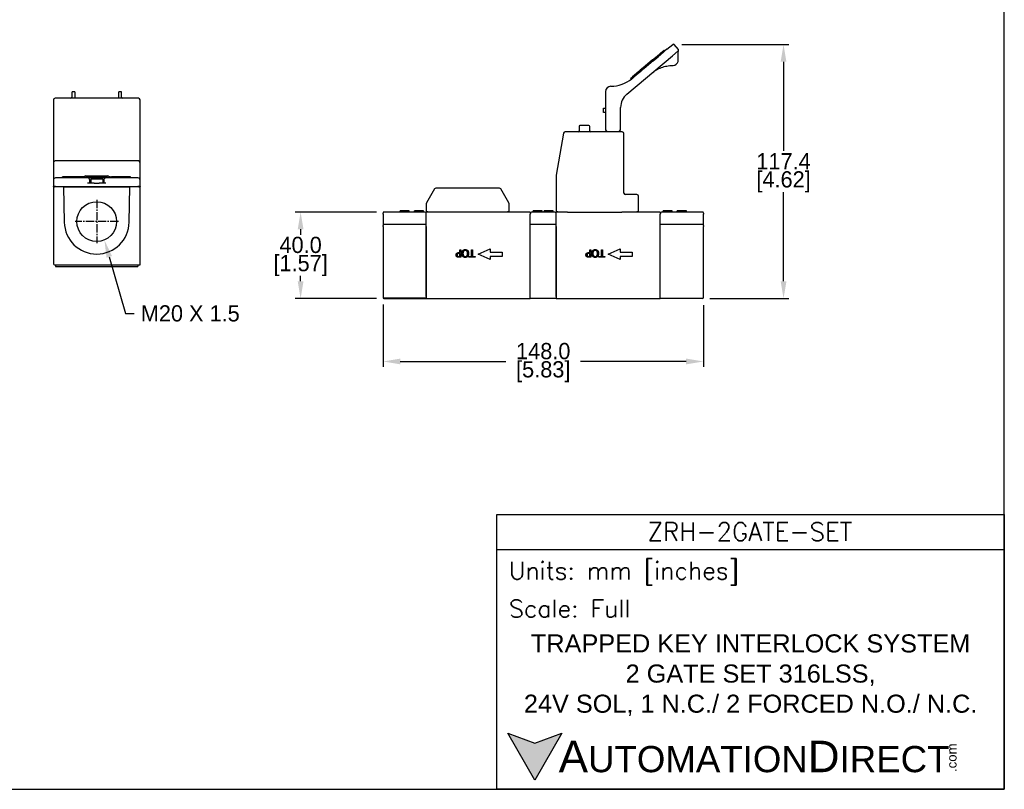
# Model space of a CAD drawing. Header units: inches. Extents: x 99 to 1311, y 112 to 1013.
# Tile 3 of 4: x 856 to 1311, y 302 to 658. Entities that reach past the tile are written whole.
import ezdxf
from ezdxf import colors
from ezdxf.entities.mleader import LeaderData, LeaderLine
from ezdxf.math import Vec2, Vec3

# ---------------------------------------------------------------- set-up
doc = ezdxf.new("R2010")
doc.units = ezdxf.units.IN
doc.header["$LTSCALE"] = 10
doc.header["$MEASUREMENT"] = 0
doc.linetypes.add('CENTER2', pattern=[1.125, 0.75, -0.125, 0.125, -0.125])
for name, color, linetype in [('CENTERLINE', 40, 'CENTER2'), ('DIMENSIONS', 140, 'Continuous'), ('TEXT', 140, 'Continuous')]:
    doc.layers.add(name, color=color, linetype=linetype)
doc.styles.add('\\M+2ABAC\\M+2A6A11', font='txt')
doc.styles.add('ROMANS', font='romans.shx')
doc.dimstyles.get("Standard").update_dxf_attribs({"dimtxt": 7.5, "dimasz": 8, "dimexe": 2.5, "dimexo": 3.5, "dimgap": 1, "dimtad": 0, "dimtih": 1, "dimtoh": 1, "dimdec": 1, "dimzin": 0, "dimdsep": 46, "dimtxsty": 'Standard', "dimcen": 0, "dimadec": 0, "dimazin": 0, "dimtfac": 1, "dimtdec": 1, "dimtofl": 0, "dimtmove": 0, "dimatfit": 3, "dimfxl": 0, "dimtolj": 1, "dimtzin": 0, "dimarcsym": 0})

# ---------------------------------------------------------------- blocks, each defined once
blk = doc.blocks.new('*D0')
at = {"layer": 'DEFPOINTS', "color": 0}
for p in [(1158.28, 646.32), (1171.3, 528.93), (1208.77, 528.93)]:
    blk.add_point(p, dxfattribs=at)
at = {"layer": 'DIMENSIONS', "color": 0, "lineweight": -2}
for p, q in [((1161.78, 646.32), (1211.27, 646.32)), ((1208.77, 638.32), (1208.77, 597.13)), ((1208.77, 536.93), (1208.77, 578.13)), ((1174.8, 528.93), (1211.27, 528.93))]:
    blk.add_line(p, q, dxfattribs=at)
at = {"layer": 'DIMENSIONS', "color": 0}
for points in [[(1207.44, 638.32), (1210.11, 638.32), (1208.77, 646.32)], [(1207.44, 536.93), (1210.11, 536.93), (1208.77, 528.93)]]:
    blk.add_solid(points, dxfattribs=at)
at = {"layer": 'DIMENSIONS', "color": 0, "char_height": 7.5, "attachment_point": 5}
for s, insert in [('\\A1;117.4', (1208.77, 592.38)), ('\\A1;[4.62]', (1208.77, 582.88))]:
    blk.add_mtext(s, dxfattribs=dict(at, insert=insert))
blk = doc.blocks.new('*D1')
at = {"layer": 'DEFPOINTS', "color": 0}
for p in [(1024.3, 568.93), (985.75, 528.93), (1024.3, 528.93)]:
    blk.add_point(p, dxfattribs=at)
at = {"layer": 'DIMENSIONS', "color": 0, "lineweight": -2}
for p, q in [((1020.8, 568.93), (983.25, 568.93)), ((985.75, 560.93), (985.75, 558.43)), ((985.75, 536.93), (985.75, 539.43)), ((1020.8, 528.93), (983.25, 528.93))]:
    blk.add_line(p, q, dxfattribs=at)
at = {"layer": 'DIMENSIONS', "color": 0}
for points in [[(984.42, 560.93), (987.09, 560.93), (985.75, 568.93)], [(984.42, 536.93), (987.09, 536.93), (985.75, 528.93)]]:
    blk.add_solid(points, dxfattribs=at)
at = {"layer": 'DIMENSIONS', "color": 0, "char_height": 7.5, "attachment_point": 5}
for s, insert in [('\\A1;40.0', (985.75, 553.68)), ('\\A1;[1.57]', (985.75, 544.18))]:
    blk.add_mtext(s, dxfattribs=dict(at, insert=insert))
blk = doc.blocks.new('*D3')
at = {"layer": 'DEFPOINTS', "color": 0}
for p in [(1023.8, 529.73), (1171.8, 529.44), (1171.8, 499.87)]:
    blk.add_point(p, dxfattribs=at)
at = {"layer": 'DIMENSIONS', "color": 0, "lineweight": -2}
for p, q in [((1023.8, 526.23), (1023.8, 497.37)), ((1171.8, 525.94), (1171.8, 497.37)), ((1031.8, 499.87), (1080.55, 499.87)), ((1163.8, 499.87), (1115.05, 499.87))]:
    blk.add_line(p, q, dxfattribs=at)
at = {"layer": 'DIMENSIONS', "color": 0}
for points in [[(1031.8, 501.2), (1031.8, 498.54), (1023.8, 499.87)], [(1163.8, 501.2), (1163.8, 498.54), (1171.8, 499.87)]]:
    blk.add_solid(points, dxfattribs=at)
at = {"layer": 'DIMENSIONS', "color": 0, "char_height": 7.5, "attachment_point": 5}
for s, insert in [('\\A1;148.0', (1097.8, 504.62)), ('\\A1;[5.83]', (1097.8, 495.12))]:
    blk.add_mtext(s, dxfattribs=dict(at, insert=insert))

msp = doc.modelspace()

# ---------------------------------------------------------------- hatches: boundary and pattern name
at = {"layer": 'TEXT'}
msp.add_hatch(color=256, dxfattribs=at).paths.add_polyline_path([(1106.37, 328.09), (1093.9, 323.55), (1081.43, 328.09), (1093.9, 306.48)])

# ---------------------------------------------------------------- linework, layer by layer
for p, q in [((1154.9, 644.13), (1157.58, 646.38)), ((1160.21, 644.02), (1158.28, 646.32)), ((1154.9, 644.13), (1138.69, 630.53)), ((1153.05, 643.23), (1150.36, 640.98)), ((1153.37, 642.85), (1150.8, 640.7)), ((1153.05, 643.23), (1153.43, 643.55)), ((1153.37, 642.85), (1153.87, 643.27)), ((1153.87, 643.27), (1153.64, 643.54)), ((1160.15, 643.32), (1157.47, 641.07)), ((1160.15, 639.14), (1160.15, 643.13)), ((1136.41, 623.4), (1157.47, 641.07)), ((1148.24, 639.2), (1143.96, 635.61)), ((1148.5, 638.77), (1144.33, 635.27)), ((1148.24, 639.2), (1150.36, 640.98)), ((1148.5, 638.77), (1150.8, 640.7)), ((1150.8, 640.7), (1150.58, 640.97)), ((1141.91, 633.89), (1138.95, 631.41)), ((1142.12, 633.41), (1139.22, 630.98)), ((1142.12, 633.41), (1141.89, 633.68)), ((1141.91, 633.89), (1142.62, 634.49)), ((1142.12, 633.41), (1143.05, 634.19)), ((1143.96, 635.61), (1142.62, 634.49)), ((1144.33, 635.27), (1143.05, 634.19)), ((1144.33, 635.27), (1144.1, 635.53)), ((1138.45, 630.33), (1138.22, 630.6)), ((1138.24, 630.81), (1138.95, 631.41)), ((1138.62, 630.48), (1139.22, 630.98)), ((880.1, 624.06), (880.1, 621.96)), ((881.15, 624.51), (880.55, 624.51)), ((881.6, 621.96), (881.6, 624.06)), ((901.6, 624.06), (901.6, 621.96)), ((902.65, 624.51), (902.05, 624.51)), ((903.1, 621.96), (903.1, 624.06)), ((1126.55, 624.52), (1126.55, 607.24)), ((871.6, 620.76), (871.6, 593.26)), ((885.09, 621.51), (872.35, 621.51)), ((886.1, 621.51), (885.09, 621.51)), ((910.85, 621.51), (886.1, 621.51)), ((911.6, 593.26), (911.6, 620.76)), ((1125.55, 614.93), (1125.55, 616.93)), ((1125.55, 616.93), (1126.55, 616.93)), ((1126.55, 614.93), (1125.55, 614.93)), ((1133.55, 607.24), (1133.55, 617.27)), ((1107.21, 605.32), (1103.81, 586.01)), ((1134.3, 605.94), (1107.95, 605.94)), ((1114.32, 608.49), (1114.32, 606.39)), ((1118.87, 608.94), (1114.77, 608.94)), ((1119.32, 606.39), (1119.32, 608.49)), ((1126.55, 607.24), (1126.55, 607.16)), ((1126.61, 606.91), (1127.17, 605.94)), ((1132.92, 605.94), (1133.48, 606.91)), ((1133.55, 607.16), (1133.55, 607.24)), ((1135.05, 577.69), (1135.05, 605.19)), ((871.6, 593.26), (871.6, 591.76)), ((871.6, 591.76), (871.6, 584.51)), ((910.85, 592.51), (872.35, 592.51)), ((911.6, 591.76), (911.6, 593.26)), ((911.6, 584.51), (911.6, 591.76)), ((871.6, 584.5), (871.6, 584.51)), ((872.01, 584.51), (871.6, 584.51)), ((871.61, 584.5), (871.6, 584.5)), ((871.6, 583.7), (871.6, 580.7)), ((887.35, 584.7), (872.6, 584.7)), ((876.49, 585.2), (875.72, 585.2)), ((875.72, 584.7), (875.72, 585.2)), ((876.94, 585.2), (876.49, 585.2)), ((876.49, 584.7), (876.49, 585.2)), ((877.45, 585.2), (876.94, 585.2)), ((876.94, 584.7), (876.94, 585.2)), ((877.55, 585.2), (877.45, 585.2)), ((877.45, 584.7), (877.45, 585.2)), ((877.96, 585.2), (877.55, 585.2)), ((877.55, 584.7), (877.55, 585.2)), ((878.4, 585.2), (877.96, 585.2)), ((877.96, 584.7), (877.96, 585.2)), ((879.2, 585.2), (878.4, 585.2)), ((878.4, 584.7), (878.4, 585.2)), ((879.2, 584.7), (879.2, 585.2)), ((880.02, 585.2), (879.25, 585.2)), ((879.25, 584.7), (879.25, 585.2)), ((880.47, 585.2), (880.02, 585.2)), ((880.02, 584.7), (880.02, 585.2)), ((880.99, 585.2), (880.47, 585.2)), ((880.47, 584.7), (880.47, 585.2)), ((881.09, 585.2), (880.99, 585.2)), ((880.99, 584.7), (880.99, 585.2)), ((881.49, 585.2), (881.09, 585.2)), ((881.09, 584.7), (881.09, 585.2)), ((881.93, 585.2), (881.49, 585.2)), ((881.49, 584.7), (881.49, 585.2)), ((882.73, 585.2), (881.93, 585.2)), ((881.93, 584.7), (881.93, 585.2)), ((882.73, 584.7), (882.73, 585.2)), ((883.55, 585.2), (882.78, 585.2)), ((882.78, 584.7), (882.78, 585.2)), ((884, 585.2), (883.55, 585.2)), ((883.55, 584.7), (883.55, 585.2)), ((884.52, 585.2), (884, 585.2)), ((884, 584.7), (884, 585.2)), ((884.62, 585.2), (884.52, 585.2)), ((884.52, 584.7), (884.52, 585.2)), ((885.02, 585.2), (884.62, 585.2)), ((884.62, 584.7), (884.62, 585.2)), ((885.46, 585.2), (885.02, 585.2)), ((885.02, 584.7), (885.02, 585.2)), ((886.26, 585.2), (885.46, 585.2)), ((885.46, 584.7), (885.46, 585.2)), ((886.26, 584.7), (886.26, 585.2)), ((886.6, 585.6), (896.6, 585.6)), ((887.23, 585.2), (886.74, 585.2)), ((886.74, 584.7), (886.74, 585.2)), ((887.23, 584.7), (887.23, 585.2)), ((895.85, 584.7), (887.35, 584.7)), ((890.45, 582.3), (887.35, 582.3)), ((887.83, 584.7), (887.83, 585.2)), ((888.35, 582.3), (888.35, 583.7)), ((888.85, 584), (888.85, 582.3)), ((889.15, 584.3), (894.05, 584.3)), ((890.02, 585.2), (889.63, 585.2)), ((889.63, 584.7), (889.63, 585.2)), ((890.02, 584.7), (890.02, 585.2)), ((890.45, 582.3), (892.75, 582.3)), ((890.54, 584.7), (890.54, 585.2)), ((895.85, 582.3), (892.75, 582.3)), ((892.91, 584.7), (892.91, 585.2)), ((893.84, 585.2), (893.41, 585.2)), ((893.41, 584.7), (893.41, 585.2)), ((893.84, 584.7), (893.84, 585.2)), ((894.35, 584.7), (894.35, 585.2)), ((894.35, 584), (894.35, 582.3)), ((894.85, 583.7), (894.85, 582.3)), ((910.6, 584.7), (895.85, 584.7)), ((896.55, 585.2), (896.15, 585.2)), ((896.15, 584.7), (896.15, 585.2)), ((896.55, 584.7), (896.55, 585.2)), ((897.83, 585.2), (897.34, 585.2)), ((897.34, 584.7), (897.34, 585.2)), ((897.83, 584.7), (897.83, 585.2)), ((898.45, 584.7), (898.45, 585.2)), ((900.66, 584.7), (900.66, 585.2)), ((900.87, 584.7), (900.87, 585.2)), ((903.24, 584.7), (903.24, 585.2)), ((904.17, 585.2), (903.74, 585.2)), ((903.74, 584.7), (903.74, 585.2)), ((904.17, 584.7), (904.17, 585.2)), ((905.68, 585.2), (905.25, 585.2)), ((905.25, 584.7), (905.25, 585.2)), ((905.68, 584.7), (905.68, 585.2)), ((907.18, 585.2), (906.75, 585.2)), ((906.75, 584.7), (906.75, 585.2)), ((907.18, 584.7), (907.18, 585.2)), ((911.6, 584.51), (911.19, 584.51)), ((911.6, 584.5), (911.59, 584.5)), ((911.6, 584.5), (911.6, 584.51)), ((911.6, 580.7), (911.6, 583.7)), ((1103.8, 585.88), (1103.8, 568.94)), ((871.6, 580.5), (871.6, 580.7)), ((872.6, 580.7), (871.6, 580.7)), ((871.6, 580.5), (872.1, 580.5)), ((871.6, 580.5), (871.6, 545)), ((872.1, 580.7), (872.1, 580.5)), ((876.32, 580.5), (872.1, 580.5)), ((872.6, 580.7), (910.6, 580.7)), ((876.32, 580.5), (876.82, 580.5)), ((876.32, 580.5), (876.6, 564.24)), ((876.82, 580.5), (906.38, 580.5)), ((906.38, 580.5), (906.88, 580.5)), ((906.6, 564.24), (906.88, 580.5)), ((911.1, 580.5), (906.88, 580.5)), ((911.6, 580.7), (910.6, 580.7)), ((911.1, 580.5), (911.1, 580.7)), ((911.1, 580.5), (911.6, 580.5)), ((911.6, 580.7), (911.6, 580.5)), ((911.6, 545), (911.6, 580.5)), ((1047.58, 579.57), (1043.9, 573.19)), ((1077.56, 579.94), (1048.23, 579.94)), ((1081.9, 573.19), (1078.21, 579.57)), ((1141.05, 576.94), (1135.8, 576.94)), ((1141.8, 568.94), (1141.8, 576.19)), ((1023.8, 567.93), (1023.8, 568.43)), ((1031.94, 568.93), (1024.3, 568.93)), ((1031.71, 568.93), (1031.71, 569.43)), ((1031.8, 568.93), (1031.8, 569.43)), ((1036.1, 568.93), (1031.94, 568.93)), ((1032.12, 568.93), (1032.12, 569.43)), ((1035.8, 568.93), (1035.8, 569.43)), ((1035.88, 568.93), (1035.88, 569.43)), ((1037.8, 568.93), (1036.1, 568.93)), ((1041.95, 568.93), (1037.8, 568.93)), ((1038.3, 568.93), (1038.3, 569.43)), ((1038.37, 568.93), (1038.37, 569.43)), ((1042.37, 569.43), (1038.37, 569.43)), ((1042.8, 568.93), (1041.95, 568.93)), ((1042.37, 568.93), (1042.37, 569.43)), ((1042.43, 568.93), (1042.43, 569.43)), ((1043.8, 572.81), (1043.8, 568.94)), ((1044.55, 568.94), (1043.8, 568.94)), ((1043.8, 529.93), (1043.8, 568.93)), ((1044.55, 568.94), (1081.25, 568.94)), ((1054.25, 568.93), (1054.25, 568.94)), ((1074.55, 568.93), (1074.55, 568.94)), ((1082, 568.94), (1081.25, 568.94)), ((1082, 568.94), (1082, 572.81)), ((1091.8, 568.93), (1089.2, 568.93)), ((1091.8, 568.93), (1091.8, 567.93)), ((1093.64, 568.93), (1092.8, 568.93)), ((1093.16, 568.93), (1093.16, 569.43)), ((1093.23, 568.93), (1093.23, 569.43)), ((1101.95, 568.93), (1093.64, 568.93)), ((1096.88, 568.93), (1096.88, 569.43)), ((1097.23, 568.93), (1097.23, 569.43)), ((1097.3, 568.93), (1097.3, 569.43)), ((1098.3, 568.93), (1098.3, 569.43)), ((1098.37, 568.93), (1098.37, 569.43)), ((1102.37, 569.43), (1098.37, 569.43)), ((1102.8, 568.93), (1101.95, 568.93)), ((1102.37, 568.93), (1102.37, 569.43)), ((1102.43, 568.93), (1102.43, 569.43)), ((1104.55, 568.94), (1103.8, 568.94)), ((1103.8, 529.93), (1103.8, 568.93)), ((1104.55, 568.94), (1108.95, 568.94)), ((1105.3, 568.93), (1105.3, 568.94)), ((1107.95, 568.93), (1107.95, 568.94)), ((1108.95, 568.93), (1108.92, 568.93)), ((1108.95, 568.93), (1134.05, 568.93)), ((1134.05, 568.94), (1141.05, 568.94)), ((1134.18, 568.93), (1134.05, 568.93)), ((1135.05, 568.93), (1135.05, 568.94)), ((1141.8, 568.94), (1141.05, 568.94)), ((1151.8, 568.93), (1149.2, 568.93)), ((1151.8, 568.93), (1151.8, 567.93)), ((1153.64, 568.93), (1152.8, 568.93)), ((1153.16, 568.93), (1153.16, 569.43)), ((1153.23, 568.93), (1153.23, 569.43)), ((1157.8, 568.93), (1153.64, 568.93)), ((1156.88, 568.93), (1156.88, 569.43)), ((1157.23, 568.93), (1157.23, 569.43)), ((1157.3, 568.93), (1157.3, 569.43)), ((1159.5, 568.93), (1157.8, 568.93)), ((1163.65, 568.93), (1159.5, 568.93)), ((1159.71, 568.93), (1159.71, 569.43)), ((1163.8, 569.43), (1159.8, 569.43)), ((1159.8, 568.93), (1159.8, 569.43)), ((1171.3, 568.93), (1163.65, 568.93)), ((1163.8, 568.93), (1163.8, 569.43)), ((1163.88, 568.93), (1163.88, 569.43)), ((1171.8, 568.43), (1171.8, 567.93)), ((1023.8, 567.93), (1023.8, 562.73)), ((1091.8, 529.93), (1091.8, 567.93)), ((1151.8, 529.93), (1151.8, 567.93)), ((1171.8, 562.73), (1171.8, 567.93)), ((1023.8, 562.23), (1023.8, 562.73)), ((1023.8, 562.23), (1023.8, 529.73)), ((1043.8, 563.23), (1024.3, 563.23)), ((1043.8, 562.23), (1043.8, 529.23)), ((1103.8, 563.23), (1091.8, 563.23)), ((1091.8, 528.93), (1091.8, 562.23)), ((1103.8, 562.23), (1103.8, 528.93)), ((1171.3, 563.23), (1151.8, 563.23)), ((1151.8, 528.93), (1151.8, 562.23)), ((1171.8, 562.73), (1171.8, 562.23)), ((1171.8, 529.44), (1171.8, 562.23)), ((1067.8, 549.43), (1073.3, 551.93)), ((1073.3, 551.93), (1073.3, 550.43)), ((1073.3, 550.43), (1078.8, 550.43)), ((1078.8, 550.43), (1078.8, 548.43)), ((1118.87, 550.2), (1119.26, 550.2)), ((1119.26, 551.51), (1119.73, 551.51)), ((1119.26, 550.2), (1119.26, 551.51)), ((1119.73, 551.51), (1119.73, 548.01)), ((1124.66, 551.51), (1125.13, 551.51)), ((1124.66, 548.42), (1124.66, 551.51)), ((1125.13, 551.51), (1125.13, 548.42)), ((1127.8, 549.43), (1133.3, 551.93)), ((1133.3, 551.93), (1133.3, 550.43)), ((1133.3, 550.43), (1138.8, 550.43)), ((1138.8, 550.43), (1138.8, 548.43)), ((1073.3, 546.93), (1067.8, 549.43)), ((1073.3, 548.43), (1073.3, 546.93)), ((1078.8, 548.43), (1073.3, 548.43)), ((1119.73, 548.01), (1118.85, 548.01)), ((1118.87, 548.41), (1119.26, 548.41)), ((1119.26, 549.81), (1118.94, 549.81)), ((1119.26, 548.41), (1119.26, 549.81)), ((1123.49, 548.42), (1124.66, 548.42)), ((1123.49, 548.01), (1123.49, 548.42)), ((1126.3, 548.01), (1123.49, 548.01)), ((1125.13, 548.42), (1126.3, 548.42)), ((1126.3, 548.42), (1126.3, 548.01)), ((1133.3, 546.93), (1127.8, 549.43)), ((1133.3, 548.43), (1133.3, 546.93)), ((1138.8, 548.43), (1133.3, 548.43)), ((871.6, 545), (871.6, 544.8)), ((871.6, 544.8), (871.64, 544.8)), ((872.1, 544.5), (911.1, 544.5)), ((872.6, 544.5), (872.6, 543.7)), ((872.6, 543.7), (910.6, 543.7)), ((910.6, 544.5), (910.6, 543.7)), ((911.16, 544.5), (911.6, 544.5)), ((911.6, 544.5), (911.6, 545)), ((1023.8, 529.73), (1023.8, 529.7)), ((1023.8, 529.7), (1023.8, 529.69)), ((1023.8, 529.69), (1023.8, 529.48)), ((1023.8, 529.48), (1023.8, 529.46)), ((1023.8, 529.46), (1023.8, 529.44)), ((1024.3, 529.23), (1043.8, 529.23)), ((1024.3, 528.93), (1043.8, 528.93)), ((1043.8, 528.93), (1043.8, 529.23)), ((1043.8, 529.23), (1043.8, 529.23)), ((1043.8, 528.93), (1091.8, 528.93)), ((1103.8, 528.93), (1091.8, 528.93)), ((1103.8, 528.93), (1151.8, 528.93)), ((1171.3, 528.93), (1151.8, 528.93))]:
    msp.add_line(p, q)
msp.add_circle((891.6, 564.5), 9.19)
for centre, radius, start, end in [((1157.9, 646), 0.5, 40, 130), ((1153.53, 643.44), 0.15, 40, 130), ((1159.83, 643.7), 0.5, 310, 40), ((1160.65, 643.13), 0.5, 145.2246, 180), ((1150.46, 640.87), 0.15, 40, 130), ((1157.65, 639.14), 2.5, 274.2482, 345.7518), ((1142.01, 633.77), 0.15, 130, 220), ((1129.05, 642.02), 15, 270, 310), ((1138.34, 630.7), 0.15, 130, 220), ((880.55, 624.06), 0.45, 90, 180), ((881.15, 624.06), 0.45, 0, 90), ((902.05, 624.06), 0.45, 90, 180), ((902.65, 624.06), 0.45, 0, 90), ((1129.05, 624.52), 2.5, 90, 180), ((1141.55, 617.27), 8, 130, 180), ((872.35, 620.76), 0.75, 90, 180), ((879.65, 621.96), 0.45, 270, 0), ((903.55, 621.96), 0.45, 180, 270), ((910.85, 620.76), 0.75, 0, 90), ((1107.95, 605.19), 0.75, 90, 170), ((1113.87, 606.39), 0.45, 270, 0), ((1114.77, 608.49), 0.45, 90, 180), ((1118.87, 608.49), 0.45, 0, 90), ((1119.77, 606.39), 0.45, 180, 270), ((1127.05, 607.16), 0.5, 180, 210), ((1133.05, 607.16), 0.5, 330, 0), ((1134.3, 605.19), 0.75, 0, 90), ((872.35, 591.76), 0.75, 90, 180), ((910.85, 591.76), 0.75, 0, 90), ((872.6, 583.7), 1, 90, 180), ((886.6, 584.6), 1, 90, 143.1301), ((887.35, 583.7), 1, 0, 90), ((889.15, 584), 0.3, 90, 180), ((894.05, 584), 0.3, 0, 90), ((895.85, 583.7), 1, 90, 180), ((896.6, 584.6), 1, 36.8699, 90), ((910.6, 583.7), 1, 0, 90), ((1104.55, 585.88), 0.75, 170, 180), ((1048.23, 579.19), 0.75, 90, 150), ((1077.56, 579.19), 0.75, 30, 90), ((1135.8, 577.69), 0.75, 180, 270), ((1044.55, 572.81), 0.75, 150, 180), ((1081.25, 572.81), 0.75, 0, 30), ((1141.05, 576.19), 0.75, 0, 90), ((1024.3, 568.43), 0.5, 90, 180), ((1042.8, 567.93), 1, 0, 90), ((1092.8, 567.93), 1, 90, 180), ((1102.8, 567.93), 1, 0, 90), ((1152.8, 567.93), 1, 90, 180), ((1171.3, 568.43), 0.5, 0, 90), ((891.6, 564.5), 15, 181, 359), ((1024.3, 562.73), 0.5, 90, 180), ((1171.3, 562.73), 0.5, 0, 90), ((872.1, 545), 0.5, 180, 270), ((911.1, 545), 0.5, 270, 0)]:
    msp.add_arc(centre, radius, start, end)
for centre, major_axis, ratio, start_param, end_param in [((1144.06, 635.5), (0.096, -0.115), 0.366025, 1.570796, 3.141593), ((1024.3, 529.73), (-0.5, 0), 0.992528, 0, 1.570796), ((1024.3, 529.44), (0, 0.504), 0.992528, 1.570796, 3.141593), ((1171.3, 529.44), (0, 0.504), 0.992528, 3.141593, 4.712389)]:
    msp.add_ellipse(centre, major_axis=major_axis, ratio=ratio, start_param=start_param, end_param=end_param)
for points, degree, knots in [([(1148.02, 633.14), (1148.65, 633.67), (1149.34, 634.15), (1150.79, 635.01), (1151.56, 635.38), (1152.37, 635.68), (1153.17, 635.98), (1154.01, 636.22), (1155.77, 636.55), (1156.71, 636.64), (1157.65, 636.64)], 3, [0, 0, 0, 0, 0.313575, 0.313575, 0.629043, 0.629043, 0.629043, 0.937891, 0.937891, 1.256443, 1.256443, 1.256443, 1.256443]), ([(1160.07, 638.52), (1160.11, 638.68), (1160.14, 638.85), (1160.15, 639.05), (1160.15, 639.1), (1160.15, 639.14)], 3, [0, 0, 0, 0, 0.00984526, 0.00984526, 0.01234465, 0.01234465, 0.01234465, 0.01234465]), ([(881.6, 621.51), (881.6, 621.55), (881.6, 621.58), (881.6, 621.68), (881.6, 621.73), (881.6, 621.85), (881.6, 621.91), (881.6, 621.96)], 3, [-0.3284938, -0.3284938, -0.3284938, -0.3284938, -0.25, -0.25, -0.125, -0.125, 0, 0, 0, 0]), ([(901.6, 621.96), (901.6, 621.91), (901.6, 621.85), (901.6, 621.73), (901.6, 621.68), (901.6, 621.58), (901.6, 621.55), (901.6, 621.51)], 3, [-1, -1, -1, -1, -0.875, -0.875, -0.75, -0.75, -0.6715062, -0.6715062, -0.6715062, -0.6715062]), ([(871.6, 584.5), (871.6, 584.5), (871.6, 584.5), (871.6, 584.5), (871.6, 584.5), (871.6, 584.5), (871.6, 584.5), (871.6, 584.49), (871.6, 584.49), (871.6, 584.49), (871.6, 584.49), (871.6, 584.49), (871.6, 584.49), (871.6, 584.49), (871.6, 584.5), (871.6, 584.47), (871.6, 584.42), (871.6, 584.2), (871.6, 583.97), (871.6, 583.76), (871.6, 583.73), (871.6, 583.7)], 3, [-4.7, -4.7, -4.7, -4.7, -4.089937, -4.089937, -3.479875, -3.479875, -2.869812, -2.869812, -2.25975, -2.25975, -1.649687, -1.649687, -1.039625, -1.039625, -0.887109, -0.887109, -0.734594, -0.734594, -0.429563, -0.429563, -0.378687, -0.378687, -0.378687, -0.378687]), ([(872, 584.5), (871.91, 584.5), (871.82, 584.5), (871.68, 584.5), (871.63, 584.5), (871.6, 584.5), (871.61, 584.5), (871.61, 584.5), (871.61, 584.5), (871.61, 584.5)], 3, [0.592545, 0.592545, 0.592545, 0.592545, 0.734594, 0.734594, 0.887109, 0.887109, 1.039625, 1.039625, 1.638385, 1.638385, 1.638385, 1.638385]), ([(898.45, 585), (898.26, 585), (897.92, 585), (897.83, 585)], 2, [3.087946, 3.087946, 3.087946, 4, 4.303822, 4.303822, 4.303822]), ([(911.59, 584.5), (911.59, 584.5), (911.59, 584.5), (911.59, 584.5), (911.6, 584.5), (911.58, 584.5), (911.53, 584.5), (911.38, 584.5), (911.29, 584.5), (911.2, 584.5)], 3, [2.761605, 2.761605, 2.761605, 2.761605, 3.360375, 3.360375, 3.512891, 3.512891, 3.665406, 3.665406, 3.811864, 3.811864, 3.811864, 3.811864]), ([(911.6, 583.7), (911.6, 583.73), (911.6, 583.76), (911.6, 583.98), (911.6, 584.21), (911.6, 584.43), (911.6, 584.48), (911.6, 584.5), (911.6, 584.49), (911.6, 584.49), (911.6, 584.49), (911.6, 584.49), (911.6, 584.49), (911.6, 584.49), (911.6, 584.49), (911.6, 584.5), (911.6, 584.5), (911.6, 584.5), (911.6, 584.5), (911.6, 584.5), (911.6, 584.5), (911.6, 584.5)], 3, [-4.023542, -4.023542, -4.023542, -4.023542, -3.970437, -3.970437, -3.665406, -3.665406, -3.512891, -3.512891, -3.360375, -3.360375, -2.750312, -2.750312, -2.14025, -2.14025, -1.530187, -1.530187, -0.920125, -0.920125, -0.310062, -0.310062, 0.3, 0.3, 0.3, 0.3]), ([(1089.2, 568.93), (1088.3, 568.93), (1087.4, 568.93), (1085.48, 568.93), (1084.47, 568.93), (1082.94, 568.93), (1082.43, 568.93), (1081.42, 568.93), (1080.91, 568.93), (1078.37, 568.93), (1076.33, 568.93), (1072.27, 568.93), (1070.23, 568.93), (1066.17, 568.93), (1064.13, 568.93), (1060.07, 568.93), (1058.03, 568.93), (1053.97, 568.93), (1051.93, 568.93), (1047.86, 568.93), (1045.83, 568.93), (1043.8, 568.93)], 3, [0.16, 0.16, 0.16, 0.16, 0.429563, 0.429563, 0.734594, 0.734594, 0.887109, 0.887109, 1.039625, 1.039625, 1.649687, 1.649687, 2.25975, 2.25975, 2.869812, 2.869812, 3.479875, 3.479875, 4.089937, 4.089937, 4.7, 4.7, 4.7, 4.7]), ([(1149.2, 568.93), (1148.3, 568.93), (1147.4, 568.93), (1145.48, 568.93), (1144.47, 568.93), (1142.94, 568.93), (1142.43, 568.93), (1141.42, 568.93), (1140.91, 568.93), (1138.37, 568.93), (1136.33, 568.93), (1134.26, 568.93), (1134.22, 568.93), (1134.18, 568.93)], 3, [0.16, 0.16, 0.16, 0.16, 0.429563, 0.429563, 0.734594, 0.734594, 0.887109, 0.887109, 1.039625, 1.039625, 1.649687, 1.649687, 1.661621, 1.661621, 1.661621, 1.661621])]:
    msp.add_open_spline(points, degree=degree, knots=knots)
for points, degree in [([(1157.65, 636.64), (1157.71, 636.64), (1157.77, 636.64), (1157.83, 636.65)], 3), ([(888.92, 585.2), (888.61, 585.2), (888.11, 585.2), (887.94, 585.2), (887.83, 585.2)], 4), ([(889.63, 585.2), (889.39, 585.2), (888.92, 585.2)], 2), ([(891.73, 585.2), (891.2, 585.2), (890.8, 585.2), (890.54, 585.2)], 3), ([(892.91, 585.2), (892.8, 585.2), (892.62, 585.2), (892.06, 585.2), (891.73, 585.2)], 4), ([(895.44, 585.2), (895.14, 585.2), (894.63, 585.2), (894.46, 585.2), (894.35, 585.2)], 4), ([(896.15, 585.2), (895.91, 585.2), (895.44, 585.2)], 2), ([(899.6, 585.2), (899.08, 585.2), (898.7, 585.2), (898.45, 585.2)], 3), ([(900.66, 585.2), (900.59, 585.2), (900.02, 585.2), (899.6, 585.2)], 3), ([(902.05, 585.2), (901.52, 585.2), (901.13, 585.2), (900.87, 585.2)], 3), ([(903.24, 585.2), (903.12, 585.2), (902.95, 585.2), (902.39, 585.2), (902.05, 585.2)], 4), ([(903.48, 585.2), (903.36, 585.2), (903.24, 585.2)], 2), ([(903.74, 585.2), (903.62, 585.2), (903.48, 585.2)], 2), ([(904.8, 585.2), (904.62, 585.2), (904.31, 585.2), (904.23, 585.2), (904.17, 585.2)], 4), ([(905.25, 585.2), (905.17, 585.2), (905.04, 585.2), (904.8, 585.2)], 3), ([(906.3, 585.2), (906.03, 585.2), (905.82, 585.2), (905.68, 585.2)], 3), ([(906.75, 585.2), (906.72, 585.2), (906.67, 585.2), (906.45, 585.2), (906.3, 585.2)], 4), ([(1031.8, 569.43), (1031.75, 569.43), (1031.71, 569.43)], 2), ([(1032.12, 569.43), (1031.93, 569.43), (1031.85, 569.43), (1031.8, 569.43)], 2), ([(1033.79, 569.43), (1033.25, 569.43), (1032.36, 569.43), (1032.12, 569.43)], 2), ([(1035.48, 569.43), (1035.22, 569.43), (1034.38, 569.43), (1033.79, 569.43)], 2), ([(1035.8, 569.43), (1035.73, 569.43), (1035.63, 569.43), (1035.48, 569.43)], 2), ([(1035.88, 569.43), (1035.85, 569.43), (1035.8, 569.43)], 2), ([(1038.37, 569.43), (1038.33, 569.43), (1038.3, 569.43)], 2), ([(1042.43, 569.43), (1042.41, 569.43), (1042.37, 569.43)], 2), ([(1093.23, 569.43), (1093.19, 569.43), (1093.16, 569.43)], 2), ([(1095.25, 569.43), (1094.79, 569.43), (1094.09, 569.43), (1093.63, 569.43), (1093.36, 569.43), (1093.28, 569.43), (1093.23, 569.43)], 2), ([(1096.88, 569.43), (1096.62, 569.43), (1095.79, 569.43), (1095.25, 569.43)], 2), ([(1097.17, 569.43), (1097.09, 569.43), (1096.88, 569.43)], 2), ([(1097.23, 569.43), (1097.2, 569.43), (1097.17, 569.43)], 2), ([(1097.3, 569.43), (1097.27, 569.43), (1097.23, 569.43)], 2), ([(1098.37, 569.43), (1098.33, 569.43), (1098.3, 569.43)], 2), ([(1102.43, 569.43), (1102.41, 569.43), (1102.37, 569.43)], 2), ([(1108.92, 568.93), (1107.21, 568.93), (1105.51, 568.93), (1103.8, 568.93)], 3), ([(1153.23, 569.43), (1153.19, 569.43), (1153.16, 569.43)], 2), ([(1155.25, 569.43), (1154.79, 569.43), (1154.09, 569.43), (1153.63, 569.43), (1153.36, 569.43), (1153.28, 569.43), (1153.23, 569.43)], 2), ([(1156.88, 569.43), (1156.62, 569.43), (1155.79, 569.43), (1155.25, 569.43)], 2), ([(1157.17, 569.43), (1157.09, 569.43), (1156.88, 569.43)], 2), ([(1157.23, 569.43), (1157.2, 569.43), (1157.17, 569.43)], 2), ([(1157.3, 569.43), (1157.27, 569.43), (1157.23, 569.43)], 2), ([(1159.8, 569.43), (1159.75, 569.43), (1159.71, 569.43)], 2), ([(1163.88, 569.43), (1163.85, 569.43), (1163.8, 569.43)], 2), ([(1117.82, 549.84), (1118, 550.02), (1118.49, 550.2), (1118.87, 550.2)], 2), ([(1120.24, 549.76), (1120.24, 550.18), (1120.45, 550.87), (1120.66, 551.1)], 2), ([(1120.66, 551.1), (1120.87, 551.35), (1121.44, 551.58), (1121.78, 551.58)], 2), ([(1121.78, 551.18), (1121.3, 551.18), (1120.72, 550.45), (1120.72, 549.76)], 2), ([(1121.78, 551.58), (1122.14, 551.58), (1122.71, 551.34), (1122.91, 551.1)], 2), ([(1122.85, 549.76), (1122.85, 550.45), (1122.27, 551.18), (1121.78, 551.18)], 2), ([(1122.91, 551.1), (1123.12, 550.87), (1123.33, 550.19), (1123.33, 549.76)], 2), ([(1117.51, 549.06), (1117.51, 549.29), (1117.67, 549.7), (1117.82, 549.84)], 2), ([(1117.93, 548.23), (1117.73, 548.36), (1117.51, 548.77), (1117.51, 549.06)], 2), ([(1118.85, 548.01), (1118.53, 548.01), (1118.1, 548.11), (1117.93, 548.23)], 2), ([(1118.2, 549.6), (1118.09, 549.49), (1118, 549.24), (1118, 549.08)], 2), ([(1118, 549.08), (1118, 548.9), (1118.12, 548.63), (1118.25, 548.54)], 2), ([(1118.94, 549.81), (1118.66, 549.81), (1118.31, 549.72), (1118.2, 549.6)], 2), ([(1118.25, 548.54), (1118.36, 548.47), (1118.66, 548.41), (1118.87, 548.41)], 2), ([(1120.66, 548.41), (1120.46, 548.64), (1120.24, 549.32), (1120.24, 549.76)], 2), ([(1121.78, 547.93), (1121.43, 547.93), (1120.85, 548.18), (1120.66, 548.41)], 2), ([(1120.72, 549.76), (1120.72, 549.41), (1120.87, 548.88), (1121.01, 548.7)], 2), ([(1121.01, 548.7), (1121.15, 548.52), (1121.54, 548.34), (1121.78, 548.34)], 2), ([(1121.78, 548.34), (1122.03, 548.34), (1122.41, 548.51), (1122.56, 548.7)], 2), ([(1122.91, 548.41), (1122.71, 548.17), (1122.14, 547.93), (1121.78, 547.93)], 2), ([(1122.56, 548.7), (1122.7, 548.88), (1122.85, 549.42), (1122.85, 549.76)], 2), ([(1123.33, 549.76), (1123.33, 549.32), (1123.11, 548.65), (1122.91, 548.41)], 2)]:
    msp.add_open_spline(points, degree=degree)
at = {"layer": 'CENTERLINE', "ltscale": 0.5}
for p, q in [((891.6, 574.49), (891.6, 554.51)), ((901.59, 564.5), (881.61, 564.5))]:
    msp.add_line(p, q, dxfattribs=at)
at = {"layer": 'DEFPOINTS'}
msp.add_lwpolyline([(294.72, 302.19), (1310.72, 302.19), (1310.72, 1013.39), (294.72, 1013.39)], close=True, dxfattribs=at)
at = {"layer": 'TEXT'}
for p, q in [((1058.87, 550.2), (1059.26, 550.2)), ((1059.26, 551.51), (1059.73, 551.51)), ((1059.26, 550.2), (1059.26, 551.51)), ((1059.73, 551.51), (1059.73, 548.01)), ((1064.66, 551.51), (1065.13, 551.51)), ((1064.66, 548.42), (1064.66, 551.51)), ((1065.13, 551.51), (1065.13, 548.42)), ((1059.73, 548.01), (1058.85, 548.01)), ((1058.87, 548.41), (1059.26, 548.41)), ((1059.26, 549.81), (1058.94, 549.81)), ((1059.26, 548.41), (1059.26, 549.81)), ((1063.49, 548.42), (1064.66, 548.42)), ((1063.49, 548.01), (1063.49, 548.42)), ((1066.3, 548.01), (1063.49, 548.01)), ((1065.13, 548.42), (1066.3, 548.42)), ((1066.3, 548.42), (1066.3, 548.01)), ((1076.42, 413.07), (1310.72, 413.07))]:
    msp.add_line(p, q, dxfattribs=at)
for points in [[(1076.42, 302.19), (1076.42, 429.22), (1310.72, 429.22), (1310.72, 302.19)], [(1106.37, 328.09), (1093.9, 306.48), (1081.43, 328.09), (1093.9, 323.55)]]:
    msp.add_lwpolyline(points, close=True, dxfattribs=at)
for points in [[(1057.82, 549.84), (1058, 550.02), (1058.49, 550.2), (1058.87, 550.2)], [(1060.24, 549.76), (1060.24, 550.18), (1060.45, 550.87), (1060.66, 551.1)], [(1060.66, 551.1), (1060.87, 551.35), (1061.44, 551.58), (1061.78, 551.58)], [(1061.78, 551.18), (1061.3, 551.18), (1060.72, 550.45), (1060.72, 549.76)], [(1061.78, 551.58), (1062.14, 551.58), (1062.71, 551.34), (1062.91, 551.1)], [(1062.85, 549.76), (1062.85, 550.45), (1062.27, 551.18), (1061.78, 551.18)], [(1062.91, 551.1), (1063.12, 550.87), (1063.33, 550.19), (1063.33, 549.76)], [(1057.51, 549.06), (1057.51, 549.29), (1057.67, 549.7), (1057.82, 549.84)], [(1057.93, 548.23), (1057.73, 548.36), (1057.51, 548.77), (1057.51, 549.06)], [(1058.85, 548.01), (1058.53, 548.01), (1058.1, 548.11), (1057.93, 548.23)], [(1058.2, 549.6), (1058.09, 549.49), (1058, 549.24), (1058, 549.08)], [(1058, 549.08), (1058, 548.9), (1058.12, 548.63), (1058.25, 548.54)], [(1058.94, 549.81), (1058.66, 549.81), (1058.31, 549.72), (1058.2, 549.6)], [(1058.25, 548.54), (1058.36, 548.47), (1058.66, 548.41), (1058.87, 548.41)], [(1060.66, 548.41), (1060.46, 548.64), (1060.24, 549.32), (1060.24, 549.76)], [(1061.78, 547.93), (1061.43, 547.93), (1060.85, 548.18), (1060.66, 548.41)], [(1060.72, 549.76), (1060.72, 549.41), (1060.87, 548.88), (1061.01, 548.7)], [(1061.01, 548.7), (1061.15, 548.52), (1061.54, 548.34), (1061.78, 548.34)], [(1061.78, 548.34), (1062.03, 548.34), (1062.41, 548.51), (1062.56, 548.7)], [(1062.91, 548.41), (1062.71, 548.17), (1062.14, 547.93), (1061.78, 547.93)], [(1062.56, 548.7), (1062.7, 548.88), (1062.85, 549.42), (1062.85, 549.76)], [(1063.33, 549.76), (1063.33, 549.32), (1063.11, 548.65), (1062.91, 548.41)]]:
    msp.add_open_spline(points, degree=2, dxfattribs=at)

# ---------------------------------------------------------------- texts
for s, insert, char_height, width, attachment_point, style in [('ZRH-2GATE-SET', (1193.21, 421.25), 8.3526, 157.2235, 5, 'ROMANS'), (' Units: mm [inches]', (1076.42, 401.84), 8.0753, 234.3034, 4, 'ROMANS'), (' Scale: Full', (1076.42, 385.69), 8.0753, 234.3034, 4, 'ROMANS'), ('{\\fArial|b0|i0|c0|p34;     \\H1.2x;A\\H0.8333x;UTOMATION\\H1.2x;D\\H0.8333x;IRECT}', (1081.43, 317.28), 12.113, 205.1902, 4, '\\M+2ABAC\\M+2A6A11')]:
    msp.add_mtext(s, dxfattribs=dict(at, insert=insert, char_height=char_height, width=width, attachment_point=attachment_point, style=style))
at = {"layer": 'TEXT', "insert": (1193.57, 354.9), "char_height": 8.3526, "width": 232.9023, "attachment_point": 5}
msp.add_mtext('{\\fArial|b0|i0|c0|p34;TRAPPED KEY INTERLOCK SYSTEM\\P2 GATE SET 316LSS,\\P24V SOL, 1 N.C./ 2 FORCED N.O./ N.C.}', dxfattribs=at)
at = {"layer": 'TEXT', "insert": (1284.3, 310.18), "char_height": 4.3607, "width": 12.9222, "attachment_point": 1, "rotation": 90, "style": '\\M+2ABAC\\M+2A6A11'}
msp.add_mtext('{\\fArial|b0|i0|c0|p34;.com}', dxfattribs=at)

# ---------------------------------------------------------------- dimensions: what is measured, and where the dimension line sits
at = {"layer": 'DIMENSIONS'}
for base, p1, p2, picture, middle in [((1208.77, 528.93), (1158.28, 646.32), (1171.3, 528.93), '*D0', (1208.77, 587.63)), ((985.75, 528.93), (1024.3, 568.93), (1024.3, 528.93), '*D1', (985.75, 548.93))]:
    dim = msp.add_linear_dim(base=base, p1=p1, p2=p2, angle=90, dimstyle='Standard', override={"dimpost": '\\X'}, dxfattribs=at)
    dim.commit()
    dim.dimension.update_dxf_attribs({"geometry": picture, "text_midpoint": middle})
dim = msp.add_linear_dim(base=(1171.8, 499.87), p1=(1023.8, 529.73), p2=(1171.8, 529.44), dimstyle='Standard', override={"dimpost": '\\X'}, dxfattribs=at)
dim.commit()
dim.dimension.update_dxf_attribs({"geometry": '*D3', "text_midpoint": (1097.8, 499.87)})

# ---------------------------------------------------------------- leaders
ml = msp.add_multileader_mtext('Standard', dxfattribs=at)
ml.set_content('M20 X 1.5', color=256)
ml.set_leader_properties()
ml.build(insert=Vec2(0, 0))
ml.multileader.update_dxf_attribs({"text_left_attachment_type": 2, "dogleg_length": 4, "arrow_head_size": 8})
ctx = ml.context
ctx.base_point, ctx.char_height, ctx.arrow_head_size, ctx.landing_gap_size, ctx.plane_origin = Vec3(908.93, 522.1), 7.5, 8, 3, Vec3(820.83, 620.02)
ctx.left_attachment = 2
notes = []
notes.append((ctx, [(0, (1, 1, 0), (904.93, 522.1), (1, 0), 4, [(0, [(895.16, 555.91)], 0, [])])]))
ctx.mtext.insert, ctx.mtext.flow_direction = Vec3(911.93, 525.85), 5
for ctx, leaders in notes:
    for number, flags, end, landing, length, lines in leaders:
        leader = LeaderData()
        leader.index, (leader.has_last_leader_line, leader.has_dogleg_vector, leader.attachment_direction) = number, flags
        leader.last_leader_point, leader.dogleg_vector, leader.dogleg_length = Vec3(end), Vec3(landing), length
        for number, points, colour, breaks in lines:
            line = LeaderLine()
            line.index, line.vertices, line.color, line.breaks = number, Vec3.list(points), colors.encode_raw_color(colour), breaks
            leader.lines.append(line)
        ctx.leaders.append(leader)

doc.saveas('drawing.dxf')
